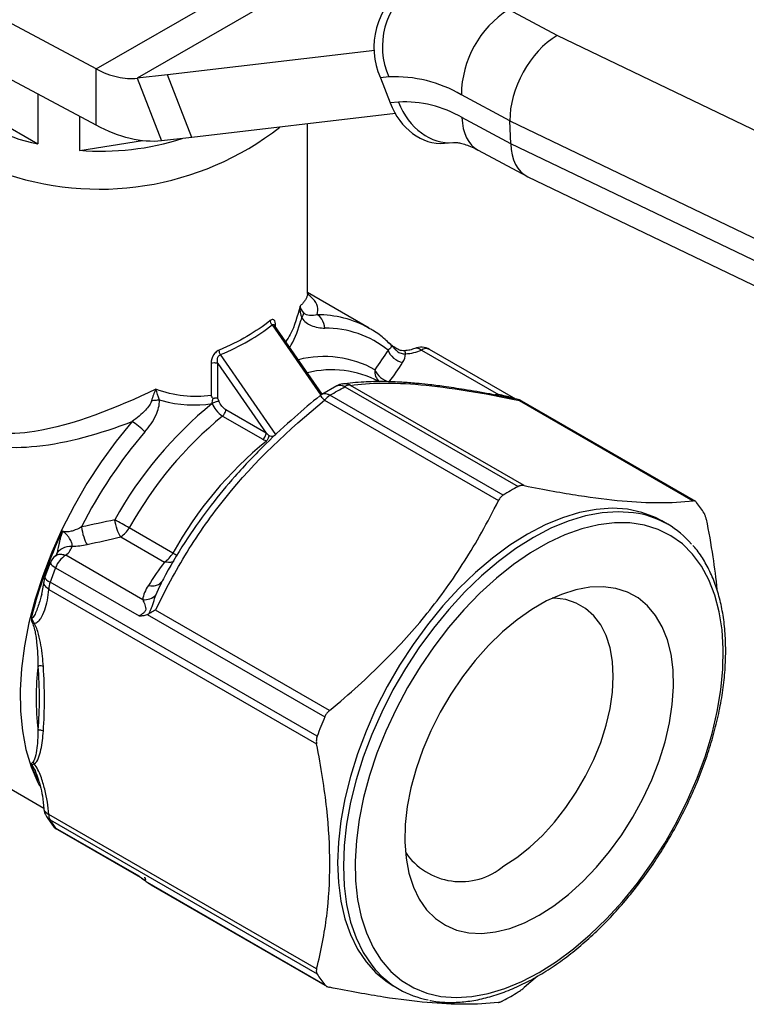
# Model space of a CAD drawing. Header units: inches. Extents: x 0.2 to 10.8, y 0.2 to 8.2.
# Tile 11 of 13: x 8.1 to 9.2, y 6.1 to 7.5. Entities that reach past the tile are written whole.
import ezdxf

# ---------------------------------------------------------------- set-up
doc = ezdxf.new("R2010")
doc.units = ezdxf.units.IN
doc.header["$MEASUREMENT"] = 0

msp = doc.modelspace()

# ---------------------------------------------------------------- linework, layer by layer
for p, q in [((8.2338, 7.4688), (8.6979, 7.7367)), ((8.2338, 7.4688), (7.7582, 7.7225)), ((8.7272, 7.7066), (8.2924, 7.4556)), ((8.2338, 7.3884), (7.7582, 7.6421)), ((8.8923, 7.5165), (8.8227, 7.5538)), ((9.6936, 7.1313), (8.8923, 7.5165)), ((8.6318, 7.4952), (8.3355, 7.4603)), ((8.2338, 7.3884), (8.2338, 7.4688)), ((8.3355, 7.4603), (8.2924, 7.4556)), ((8.2924, 7.4556), (8.3272, 7.3659)), ((8.3702, 7.3706), (8.3355, 7.4603)), ((8.6519, 7.4574), (8.6398, 7.4563)), ((8.6398, 7.4563), (8.6537, 7.4204)), ((8.0241, 7.4346), (8.1505, 7.3617)), ((8.1505, 7.4328), (8.1505, 7.3617)), ((8.6658, 7.4215), (8.6537, 7.4204)), ((8.825, 7.3945), (8.7555, 7.4319)), ((8.2101, 7.3524), (8.2101, 7.401)), ((8.6612, 7.4049), (8.3702, 7.3706)), ((8.826, 7.3618), (8.7564, 7.3992)), ((8.825, 7.3945), (9.6302, 7.0075)), ((8.826, 7.3618), (8.825, 7.3945)), ((8.5357, 7.1477), (8.5357, 7.3901)), ((8.2101, 7.3524), (8.2999, 7.3663)), ((8.3702, 7.3706), (8.3272, 7.3659)), ((8.7315, 7.3626), (8.7435, 7.3636)), ((8.7795, 7.3527), (8.849, 7.3153)), ((9.6312, 6.9748), (8.826, 7.3618)), ((8.8504, 7.3146), (9.6544, 6.9282)), ((8.6239, 7.0979), (8.5357, 7.1489)), ((8.485, 7.1028), (8.5546, 7.0023)), ((8.5568, 7.0037), (8.4887, 7.1018)), ((8.4901, 7.0998), (8.4901, 7.1013)), ((8.4904, 6.946), (8.4113, 7.0602)), ((8.6984, 7.0666), (8.8085, 7.003)), ((8.8334, 6.9967), (8.7102, 7.0678)), ((8.3979, 7.0481), (8.3979, 7.0017)), ((8.4077, 7.0475), (8.4766, 6.9481)), ((8.4077, 6.9976), (8.4077, 7.0475)), ((8.5774, 7.0156), (8.556, 7.0032)), ((8.5892, 7.0144), (8.8367, 6.8716)), ((8.8455, 6.8729), (8.597, 7.0163)), ((8.8152, 6.8592), (8.5678, 7.0021)), ((8.8085, 7.003), (8.8032, 7.0025)), ((8.3994, 6.9902), (8.3994, 6.9902)), ((8.56, 6.995), (8.8085, 6.8515)), ((8.8325, 6.9971), (8.8325, 6.9972)), ((8.8384, 6.9948), (9.0869, 6.8513)), ((9.0905, 6.8502), (8.8386, 6.9956)), ((8.4144, 6.9724), (8.472, 6.9392)), ((8.4766, 6.9481), (8.4189, 6.9814)), ((9.0503, 6.8177), (9.042, 6.8225)), ((8.3432, 6.7764), (8.2808, 6.8124)), ((8.2688, 6.7996), (8.3312, 6.7636)), ((8.1773, 6.7755), (8.175, 6.771)), ((8.1681, 6.7626), (8.1603, 6.7423)), ((8.3002, 6.7096), (8.1901, 6.7732)), ((8.1757, 6.7555), (8.2951, 6.6866)), ((8.159, 6.7358), (8.1552, 6.7146)), ((8.5495, 6.5144), (8.1678, 6.7347)), ((8.3247, 6.729), (8.3268, 6.7334)), ((8.156, 6.7176), (8.1552, 6.715)), ((8.1658, 6.7245), (8.5486, 6.5036)), ((8.3188, 6.7163), (8.3247, 6.729)), ((8.5671, 6.5512), (8.3186, 6.6947)), ((8.3065, 6.6885), (8.5602, 6.542)), ((7.9502, 6.5322), (8.1589, 6.4117)), ((8.1625, 6.3997), (8.1711, 6.3872)), ((8.5486, 6.1817), (8.1658, 6.4027)), ((8.1678, 6.3947), (8.5495, 6.1744)), ((8.2951, 6.3142), (8.1757, 6.3831)), ((8.1782, 6.3809), (8.2997, 6.3108)), ((8.3065, 6.3056), (8.5602, 6.1591)), ((8.3119, 6.3018), (8.5638, 6.1564)), ((8.8641, 6.1713), (8.8455, 6.1551)), ((8.6581, 6.1576), (8.6665, 6.1528))]:
    msp.add_line(p, q)
at = {"flags": 128}
for points in [[(8.4093, 6.9935), (8.4084, 6.9958), (8.4077, 6.9976)], [(8.285, 6.9645), (8.2622, 6.9365), (8.2407, 6.9069), (8.2205, 6.876), (8.202, 6.844), (8.1852, 6.8111), (8.1702, 6.7777), (8.1573, 6.744), (8.1464, 6.7103), (8.1376, 6.6768), (8.1311, 6.6438), (8.1269, 6.6115), (8.1251, 6.5803), (8.1255, 6.5504), (8.1283, 6.522), (8.1334, 6.4953), (8.1408, 6.4706), (8.1504, 6.4481), (8.1527, 6.4437)], [(9.042, 6.8225), (9.0329, 6.8272), (9.0136, 6.8346), (8.9929, 6.839), (8.971, 6.8405), (8.9481, 6.8389), (8.9243, 6.8344), (8.8999, 6.8269), (8.8751, 6.8166), (8.8501, 6.8035), (8.825, 6.7877), (8.8002, 6.7693), (8.7758, 6.7486), (8.752, 6.7257), (8.7291, 6.7008), (8.7072, 6.674), (8.6865, 6.6457), (8.6672, 6.6161), (8.6495, 6.5854), (8.6335, 6.5539), (8.6193, 6.5218), (8.6071, 6.4895), (8.597, 6.4571), (8.589, 6.4251), (8.5832, 6.3936), (8.5798, 6.3629), (8.5786, 6.3333), (8.5798, 6.3051), (8.5832, 6.2784), (8.589, 6.2535), (8.597, 6.2307), (8.6071, 6.2101), (8.6193, 6.1918), (8.6335, 6.1761), (8.6495, 6.1631), (8.6581, 6.1576)], [(9.0086, 6.833), (9.0013, 6.8342), (8.9794, 6.8356), (8.9565, 6.8341), (8.9327, 6.8296), (8.9083, 6.8221), (8.8835, 6.8118), (8.8584, 6.7986), (8.8334, 6.7829), (8.8085, 6.7645), (8.7841, 6.7438), (8.7604, 6.7209), (8.7374, 6.6959), (8.7155, 6.6692), (8.6948, 6.6409), (8.6755, 6.6113), (8.6578, 6.5806), (8.6418, 6.5491), (8.6276, 6.517), (8.6154, 6.4847), (8.6053, 6.4523), (8.5973, 6.4203), (8.5916, 6.3888), (8.5881, 6.3581), (8.587, 6.3285), (8.5881, 6.3003), (8.5916, 6.2736), (8.5973, 6.2487), (8.6053, 6.2259), (8.6154, 6.2052), (8.6276, 6.187), (8.6325, 6.181)], [(8.8668, 6.1766), (8.8914, 6.1922), (8.9158, 6.2102), (8.9398, 6.2307), (8.9631, 6.2534), (8.9856, 6.278), (9.0071, 6.3044), (9.0273, 6.3324), (9.0461, 6.3617), (9.0634, 6.392), (9.0789, 6.4231), (9.0925, 6.4547), (9.1042, 6.4865), (9.1137, 6.5183), (9.1211, 6.5498), (9.1263, 6.5806), (9.1292, 6.6105), (9.1298, 6.6393), (9.128, 6.6667), (9.124, 6.6925), (9.1177, 6.7164), (9.1092, 6.7383), (9.0986, 6.7578), (9.0859, 6.775), (9.0713, 6.7895), (9.055, 6.8013), (9.0369, 6.8103), (9.0174, 6.8164), (8.9965, 6.8196), (8.9745, 6.8197), (8.9516, 6.8169), (8.9279, 6.8112), (8.9036, 6.8025), (8.8791, 6.791), (8.8544, 6.7767), (8.8299, 6.7599), (8.8056, 6.7406), (8.782, 6.719), (8.759, 6.6953), (8.737, 6.6698), (8.7161, 6.6425), (8.6966, 6.6139), (8.6786, 6.584), (8.6622, 6.5533), (8.6476, 6.5219), (8.6349, 6.4902), (8.6243, 6.4583), (8.6158, 6.4267), (8.6095, 6.3955), (8.6055, 6.3651), (8.6038, 6.3357), (8.6043, 6.3075), (8.6072, 6.2809), (8.6124, 6.2561), (8.6198, 6.2332), (8.6294, 6.2124), (8.641, 6.1941), (8.6547, 6.1782), (8.6702, 6.165), (8.6874, 6.1546), (8.7062, 6.147), (8.7264, 6.1424), (8.7479, 6.1408), (8.7704, 6.1421), (8.7937, 6.1464), (8.8177, 6.1536), (8.8421, 6.1637), (8.8668, 6.1766)], [(8.1681, 6.7626), (8.1681, 6.7624), (8.1683, 6.7614), (8.1693, 6.7602), (8.1709, 6.7587), (8.173, 6.7572), (8.1757, 6.7555)], [(8.1603, 6.7423), (8.1603, 6.742), (8.1605, 6.7408), (8.1614, 6.7395), (8.1629, 6.738), (8.1651, 6.7364), (8.1678, 6.7347)], [(8.8668, 6.2586), (8.8879, 6.2721), (8.9088, 6.2882), (8.9291, 6.3066), (8.9487, 6.3271), (8.9674, 6.3495), (8.9847, 6.3735), (9.0007, 6.3987), (9.015, 6.425), (9.0276, 6.4519), (9.0382, 6.4792), (9.0467, 6.5065), (9.053, 6.5334), (9.057, 6.5598), (9.0588, 6.5851), (9.0582, 6.6092), (9.0553, 6.6317), (9.0501, 6.6524), (9.0427, 6.671), (9.0331, 6.6873), (9.0215, 6.7011), (9.0081, 6.7122), (8.9929, 6.7205), (8.9762, 6.7259), (8.9582, 6.7283), (8.939, 6.7276), (8.919, 6.724), (8.8984, 6.7174), (8.8773, 6.708), (8.8562, 6.6958), (8.8351, 6.6809), (8.8145, 6.6637), (8.7945, 6.6442), (8.7753, 6.6227), (8.7573, 6.5995), (8.7406, 6.5748), (8.7254, 6.549), (8.712, 6.5224), (8.7004, 6.4953), (8.6908, 6.4679), (8.6834, 6.4408), (8.6782, 6.4141), (8.6753, 6.3882), (8.6747, 6.3634), (8.6765, 6.3401), (8.6805, 6.3184), (8.6869, 6.2988), (8.6954, 6.2813), (8.7059, 6.2662), (8.7185, 6.2538), (8.7328, 6.2441), (8.7488, 6.2372), (8.7662, 6.2334), (8.7848, 6.2325), (8.8044, 6.2346), (8.8248, 6.2397), (8.8456, 6.2477), (8.8668, 6.2586)], [(8.816, 6.3289), (8.8348, 6.3412), (8.8534, 6.3558), (8.8715, 6.3727), (8.8887, 6.3916), (8.9049, 6.4123), (8.9198, 6.4343), (8.9331, 6.4575), (8.9448, 6.4814), (8.9546, 6.5057), (8.9623, 6.5301), (8.968, 6.5542), (8.9714, 6.5776), (8.9725, 6.6001), (8.9714, 6.6212), (8.968, 6.6407), (8.9623, 6.6583), (8.9546, 6.6737), (8.9448, 6.6868), (8.9331, 6.6972), (8.9198, 6.7049), (8.9049, 6.7098), (8.8887, 6.7118), (8.8851, 6.7118)], [(8.1711, 6.3872), (8.173, 6.3851), (8.1757, 6.3831)], [(8.1782, 6.3809), (8.177, 6.3818), (8.1757, 6.3831)]]:
    msp.add_lwpolyline(points, dxfattribs=at)
for centre, radius, start, end in [((8.7376, 7.4997), 0.107, 126.0178, 203.9131), ((8.7497, 7.5008), 0.107, 126.0178, 203.9131), ((8.9026, 7.4303), 0.1471, 122.8651, 179.3756), ((8.6607, 7.27), 0.1876, 59.655, 92.6864), ((8.1893, 7.575), 0.2168, 220.3358, 259.6695), ((8.6735, 7.2575), 0.1642, 59.655, 92.6864), ((8.2383, 7.7167), 0.4198, 249.9288, 307.9153), ((8.2407, 7.735), 0.3838, 265.4224, 287.5683), ((8.5504, 6.968), 0.1492, 60.8136, 90.3359), ((8.5617, 6.9563), 0.1418, 51.1008, 90.5716), ((8.6984, 7.0473), 0.0236, 60.0027, 113.4611), ((8.5593, 6.908), 0.1495, 60.8749, 104.1971), ((8.7052, 7.0576), 0.0113, 64.0479, 127.2625), ((8.5708, 6.8978), 0.1408, 61.5973, 104.477), ((8.651, 7.036), 0.0192, 172.1067, 229.7552), ((8.5886, 6.9948), 0.0236, 96.889, 118.2799), ((8.5963, 7.0023), 0.0141, 87.3198, 120.3844), ((8.5684, 6.9831), 0.0236, 121.6918, 128.9439), ((8.5847, 6.9757), 0.0313, 122.586, 141.8921), ((8.7599, 6.5473), 0.5711, 129.1453, 151.0151), ((8.7649, 6.5441), 0.5534, 129.2956, 151.0048), ((8.8212, 6.5068), 0.6815, 139.4669, 153.227), ((8.827, 6.5083), 0.5531, 129.2382, 151.0087), ((9.0346, 6.504), 0.4175, 118.2986, 121.6961), ((8.9513, 6.7387), 0.1784, 32.1059, 38.0954), ((8.9846, 6.7039), 0.1313, 40.4256, 79.4701), ((7.4197, 5.3178), 1.7249, 60.0509, 60.8323), ((8.7718, 6.5273), 0.6499, 154.4499, 165.9844), ((8.2507, 6.8287), 0.0342, 302.0015, 331.6588), ((8.3131, 6.7927), 0.0342, 302.0015, 331.6588), ((8.0981, 6.35), 0.4918, 59.2295, 60.1108), ((8.1901, 6.7539), 0.0236, 127.5055, 158.1987), ((8.2095, 6.7427), 0.0362, 122.6025, 159.2101), ((8.8377, 6.4907), 0.713, 158.1947, 159.9827), ((8.1825, 6.7342), 0.0236, 159.987, 175.9706), ((8.1961, 6.724), 0.0303, 159.2351, 179.0025), ((8.5255, 6.5692), 0.3777, 173.0692, 186.9308), ((9.2224, 6.2692), 0.7162, 157.609, 159.9797), ((8.3408, 6.5409), 0.2107, 198.8112, 205.4176), ((8.1825, 6.4123), 0.0236, 183.6376, 212.1515), ((8.1751, 6.4077), 0.0149, 212.3116, 240.4746), ((8.1807, 6.4021), 0.0149, 177.9763, 209.7793), ((8.3206, 6.4907), 0.1804, 212.1254, 216.5959), ((8.1901, 6.4013), 0.0236, 216.6216, 240.0027), ((8.7547, 6.4018), 0.0953, 213.8512, 310.0714), ((8.7006, 6.2692), 0.1784, 212.1059, 218.0954), ((8.7322, 6.2665), 0.1313, 220.6382, 259.4931), ((8.6173, 6.5039), 0.4175, 298.2986, 301.6961)]:
    msp.add_arc(centre, radius, start, end)
for centre, major_axis, ratio, start_param, end_param in [((8.8947, 7.4348), (0.0467, 0.0867), 0.597207, 0.768729, 2.339525), ((8.7355, 7.4617), (-0.0086, 0.0981), 0.789521, 1.923515, 3.145497), ((8.7234, 7.4607), (-0.0086, 0.0981), 0.789521, 1.923515, 3.134475), ((8.8261, 7.4394), (0.0467, 0.0867), 0.597207, 2.339525, 3.142351), ((8.8957, 7.4021), (0.0467, 0.0867), 0.597207, 2.339525, 3.169088)]:
    msp.add_ellipse(centre, major_axis=major_axis, ratio=ratio, start_param=start_param, end_param=end_param)
for points, knots in [([(8.2338, 7.4688), (8.244, 7.4634), (8.2542, 7.4596), (8.2739, 7.4551), (8.2835, 7.4545), (8.2924, 7.4556)], [0, 0, 0, 0, 0.1050019, 0.1050019, 0.2100038, 0.2100038, 0.2100038, 0.2100038]), ([(8.3272, 7.3659), (8.313, 7.3644), (8.2978, 7.3655), (8.2663, 7.3731), (8.2501, 7.3796), (8.2338, 7.3884)], [0, 0, 0, 0, 0.170494, 0.170494, 0.340988, 0.340988, 0.340988, 0.340988]), ([(8.7444, 7.3637), (8.7446, 7.3637), (8.7452, 7.3638), (8.7484, 7.3637), (8.754, 7.3628), (8.7617, 7.3607), (8.7702, 7.3575), (8.7767, 7.3541), (8.7796, 7.3526)], [0, 0, 0, 0, 0.082361, 0.280398, 0.471331, 0.659504, 0.847256, 1, 1, 1, 1]), ([(8.5356, 7.1477), (8.5355, 7.1466), (8.5354, 7.1442), (8.5339, 7.1405), (8.5315, 7.1367), (8.5286, 7.1331), (8.5261, 7.1307), (8.525, 7.1295)], [0, 0, 0, 0, 0.21004, 0.436102, 0.643081, 0.831025, 1, 1, 1, 1]), ([(8.5495, 7.1173), (8.5502, 7.1213), (8.5515, 7.1293), (8.5454, 7.1388), (8.5379, 7.145), (8.535, 7.1474)], [0, 0, 0, 0, 0.375611, 0.755066, 1, 1, 1, 1]), ([(8.525, 7.1295), (8.5212, 7.1153), (8.5164, 7.0968), (8.5069, 7.0822), (8.5047, 7.0788)], [0, 0, 0, 0, 0.7681577, 1, 1, 1, 1]), ([(8.525, 7.1295), (8.525, 7.1295), (8.525, 7.1294), (8.5246, 7.1237), (8.5254, 7.1178), (8.5274, 7.1127)], [-0.07472816, -0.07472816, -0.07472816, -0.07472816, -0.07436772, -0.07436772, 0, 0, 0, 0]), ([(8.5304, 7.1198), (8.5276, 7.123), (8.5257, 7.1264), (8.525, 7.1295), (8.525, 7.1295), (8.525, 7.1295)], [-0.07472816, -0.07472816, -0.07472816, -0.07472816, -0.00036044, -0.00036044, 0, 0, 0, 0]), ([(8.5274, 7.1127), (8.5311, 7.1074), (8.5426, 7.0999), (8.554, 7.0982), (8.5603, 7.0981)], [0, 0, 0, 0, 0.0551409, 0.1286622, 0.1286622, 0.1286622, 0.1286622]), ([(8.5496, 7.1172), (8.5461, 7.1163), (8.5394, 7.1154), (8.5325, 7.1175), (8.5304, 7.1198)], [0, 0, 0, 0, 0.0735194, 0.1286603, 0.1286603, 0.1286603, 0.1286603]), ([(8.5603, 7.0981), (8.5599, 7.1028), (8.5573, 7.1107), (8.5521, 7.1158), (8.5496, 7.1172), (8.5496, 7.1172), (8.5496, 7.1172), (8.5496, 7.1172)], [0, 0, 0, 0, 0.571429, 1, 1, 1, 1.00006, 1.00006, 1.00006, 1.00006]), ([(8.4901, 7.1013), (8.4901, 7.1052), (8.4892, 7.1093), (8.4857, 7.1108), (8.4838, 7.11), (8.4825, 7.1089)], [0, 0, 0, 0, 0.03610255, 0.04512819, 0.06317947, 0.06317947, 0.06317947, 0.06317947]), ([(8.485, 7.1028), (8.4852, 7.103), (8.4858, 7.1035), (8.4867, 7.1036), (8.4876, 7.1032), (8.4883, 7.1026), (8.4886, 7.102), (8.4887, 7.1018)], [0, 0, 0, 0, 0.211467, 0.425054, 0.656323, 0.912208, 1, 1, 1, 1]), ([(8.5101, 7.0709), (8.5109, 7.072), (8.5182, 7.0831), (8.5224, 7.0968), (8.5263, 7.1091)], [0, 0, 0, 0, 0.099152, 1, 1, 1, 1]), ([(8.6531, 7.0757), (8.6509, 7.0778), (8.6436, 7.0851), (8.6335, 7.0926), (8.6251, 7.097), (8.623, 7.0981)], [0, 0, 0, 0, 0.243332, 0.809879, 1, 1, 1, 1]), ([(8.6743, 7.0656), (8.6729, 7.0657), (8.6695, 7.0658), (8.6642, 7.068), (8.6595, 7.0709), (8.6562, 7.0735), (8.6543, 7.075), (8.6533, 7.0759), (8.6528, 7.0763), (8.6525, 7.0766), (8.6522, 7.0768), (8.6521, 7.0769), (8.652, 7.077)], [0, 0, 0, 0, 0.166116, 0.377605, 0.646139, 0.805704, 0.894151, 0.94196, 0.967473, 0.981469, 0.989666, 1, 1, 1, 1]), ([(8.652, 7.077), (8.6545, 7.0752), (8.6557, 7.0729), (8.655, 7.0708), (8.6549, 7.0705)], [0.07478361, 0.07478361, 0.07478361, 0.07478361, 0.13725588, 0.14936084, 0.14936084, 0.14936084, 0.14936084]), ([(8.652, 7.077), (8.6522, 7.0769), (8.6523, 7.0768), (8.6532, 7.0761), (8.6538, 7.0755), (8.6549, 7.0744), (8.6562, 7.073), (8.6583, 7.0706), (8.6606, 7.068), (8.6635, 7.0654), (8.6663, 7.0634), (8.6703, 7.0616), (8.6735, 7.0612), (8.6756, 7.0614)], [-0.1124553, -0.1124553, -0.1124553, -0.1124553, -0.1122451, -0.1122451, -0.1102408, -0.1082364, -0.1042276, -0.0962101, -0.0801751, -0.0641401, -0.0481051, -0.03207, 0, 0, 0, 0]), ([(8.6984, 7.0666), (8.6973, 7.0673), (8.6953, 7.0687), (8.692, 7.0697), (8.6901, 7.0692), (8.689, 7.0689)], [0, 0, 0, 0, 0.319509, 0.59772, 1, 1, 1, 1]), ([(8.4094, 7.0668), (8.4075, 7.066), (8.4047, 7.064), (8.3994, 7.0575), (8.3979, 7.052), (8.3979, 7.0481)], [0, 0, 0, 0, 0.01805126, 0.02707689, 0.0631794, 0.0631794, 0.0631794, 0.0631794]), ([(8.4077, 7.0475), (8.4069, 7.0506), (8.4067, 7.0547), (8.4088, 7.0589), (8.4102, 7.0599), (8.4113, 7.0602)], [0, 0, 0, 0, 0.03610251, 0.04512814, 0.0631794, 0.0631794, 0.0631794, 0.0631794]), ([(8.4113, 7.0602), (8.4106, 7.0614), (8.4097, 7.0637), (8.4094, 7.0659), (8.4094, 7.0668)], [0, 0, 0, 0, 0.571429, 1, 1, 1, 1]), ([(8.689, 7.069), (8.6868, 7.0682), (8.6824, 7.0665), (8.677, 7.066), (8.6743, 7.0657)], [0, 0, 0, 0, 0.504032, 1, 1, 1, 1]), ([(8.6743, 7.0656), (8.6744, 7.0656), (8.6745, 7.066), (8.675, 7.0648), (8.6754, 7.0625), (8.6756, 7.0614)], [0, 0, 0, 0, 0.043706, 0.5217381, 1, 1, 1, 1]), ([(8.3979, 7.0481), (8.3992, 7.0486), (8.4028, 7.0492), (8.4063, 7.0483), (8.4077, 7.0475)], [0, 0, 0, 0, 0.428571, 1, 1, 1, 1]), ([(8.319, 7.0106), (8.2613, 6.9837), (8.1623, 6.9428), (8.0672, 6.9459), (8.0215, 6.9708), (7.9943, 6.9934), (7.977, 7.0204), (7.9691, 7.0371)], [4.659336, 4.659336, 4.659336, 4.659336, 5.178575, 5.524735, 5.568005, 5.697814, 5.870894, 5.870894, 5.870894, 5.870894]), ([(7.9588, 7.0241), (7.9676, 7.0071), (7.9867, 6.9794), (8.0162, 6.9555), (8.0655, 6.9285), (8.1523, 6.9219), (8.2395, 6.9473), (8.285, 6.9645)], [4.791493, 4.791493, 4.791493, 4.791493, 4.964573, 5.094383, 5.137653, 5.483813, 5.870894, 5.870894, 5.870894, 5.870894]), ([(8.5774, 7.0156), (8.5774, 7.0156), (8.5784, 7.0165), (8.5811, 7.0168), (8.5851, 7.0165), (8.5879, 7.0151), (8.5892, 7.0144)], [0, 0, 0, 0, 0.010742, 0.357775, 0.687519, 1, 1, 1, 1]), ([(8.8402, 6.9952), (8.8254, 6.9982), (8.7976, 7.0039), (8.7612, 7.0101), (8.7319, 7.0145), (8.7092, 7.0174), (8.6893, 7.0194), (8.668, 7.021), (8.6427, 7.0219), (8.6137, 7.0214), (8.5955, 7.0193), (8.5855, 7.0182)], [0, 0, 0, 0, 0.1401884, 0.2613851, 0.3633444, 0.4460319, 0.5094733, 0.5909031, 0.6997616, 0.8362164, 1, 1, 1, 1]), ([(8.597, 7.0163), (8.5952, 7.0171), (8.5916, 7.0185), (8.5877, 7.0183), (8.5858, 7.0182)], [0, 0, 0, 0, 0.4994018, 1, 1, 1, 1]), ([(8.597, 7.0163), (8.6105, 7.0182), (8.6254, 7.0193), (8.6588, 7.0197), (8.6772, 7.019), (8.7385, 7.0134), (8.7867, 7.0054), (8.8384, 6.9948)], [0, 0, 0, 0, 0.25, 0.25, 0.5, 0.5, 1, 1, 1, 1]), ([(8.319, 7.0106), (8.319, 7.0106), (8.319, 7.0106), (8.3164, 7.0056), (8.3142, 6.9999), (8.3129, 6.9943)], [-0.00036044, -0.00036044, -0.00036044, -0.00036044, 0, 0, 0.07436772, 0.07436772, 0.07436772, 0.07436772]), ([(8.324, 6.9953), (8.3223, 7.0006), (8.3205, 7.0059), (8.3191, 7.0106), (8.3191, 7.0106), (8.319, 7.0106)], [-0.00036044, -0.00036044, -0.00036044, -0.00036044, 0.07400727, 0.07400727, 0.07436772, 0.07436772, 0.07436772, 0.07436772]), ([(8.5535, 7.0015), (8.5414, 6.9914), (8.5148, 6.9693), (8.4738, 6.9311), (8.4337, 6.8891), (8.3964, 6.8441), (8.3633, 6.797), (8.3391, 6.7581), (8.3272, 6.7346), (8.3245, 6.7291)], [0, 0, 0, 0, 0.129606, 0.283309, 0.460838, 0.609472, 0.77141, 0.946699, 1, 1, 1, 1]), ([(8.4008, 6.9974), (8.4003, 6.9981), (8.3993, 6.9996), (8.3984, 7.001), (8.3979, 7.0017)], [0, 0, 0, 0, 0.449925, 1, 1, 1, 1]), ([(8.5537, 7.0013), (8.5537, 7.0014), (8.5537, 7.0016), (8.5548, 7.0006), (8.5568, 6.9986), (8.559, 6.9962), (8.56, 6.995)], [0, 0, 0, 0, 0.098002, 0.366515, 0.699645, 1, 1, 1, 1]), ([(8.5678, 7.0021), (8.5664, 7.0027), (8.5637, 7.0041), (8.5598, 7.0045), (8.5571, 7.0042), (8.5561, 7.0032), (8.556, 7.0031)], [0, 0, 0, 0, 0.300945, 0.618516, 0.952737, 1, 1, 1, 1]), ([(8.8324, 6.9972), (8.8324, 6.9972), (8.8325, 6.9972), (8.8319, 6.9973), (8.831, 6.9976), (8.8296, 6.998), (8.8255, 6.9991), (8.8183, 7.0012), (8.8119, 7.0024), (8.8085, 7.003)], [0, 0, 0, 0, 0.0055926, 0.0733896, 0.1343435, 0.1984826, 0.2702362, 0.6175262, 1, 1, 1, 1]), ([(8.3129, 6.9943), (8.3119, 6.9901), (8.3037, 6.9792), (8.2919, 6.9696), (8.285, 6.9645)], [0, 0, 0, 0, 0.0551291, 0.1286346, 0.1286346, 0.1286346, 0.1286346]), ([(8.3032, 6.9497), (8.3095, 6.957), (8.3194, 6.971), (8.3245, 6.9881), (8.324, 6.9953)], [0, 0, 0, 0, 0.0735055, 0.1286346, 0.1286346, 0.1286346, 0.1286346]), ([(8.324, 6.9953), (8.3221, 6.9951), (8.3184, 6.9947), (8.3146, 6.9944), (8.3129, 6.9943)], [0, 0, 0, 0, 0.571429, 1, 1, 1, 1]), ([(8.3186, 6.6947), (8.3321, 6.7227), (8.347, 6.7506), (8.3803, 6.8048), (8.3988, 6.8312), (8.4601, 6.9069), (8.5083, 6.9532), (8.56, 6.995)], [0, 0, 0, 0, 0.25, 0.25, 0.5, 0.5, 1, 1, 1, 1]), ([(8.3994, 6.9902), (8.3995, 6.9913), (8.3998, 6.9932), (8.4003, 6.9956), (8.4006, 6.9969), (8.4008, 6.9974)], [0, 0, 0, 0, 0.4364567, 0.7696924, 1, 1, 1, 1]), ([(8.4093, 6.9935), (8.4079, 6.9934), (8.4043, 6.9925), (8.4006, 6.9909), (8.3994, 6.9902)], [0, 0, 0, 0, 0.571429, 1, 1, 1, 1]), ([(8.3994, 6.9902), (8.4007, 6.9871), (8.405, 6.9798), (8.411, 6.9744), (8.4144, 6.9724)], [0.21000284, 0.21000284, 0.21000284, 0.21000284, 0.22792863, 0.25182967, 0.25182967, 0.25182967, 0.25182967]), ([(8.4077, 6.9976), (8.4073, 6.9976), (8.4065, 6.9978), (8.4052, 6.9979), (8.404, 6.9979), (8.4028, 6.9978), (8.4017, 6.9976), (8.4011, 6.9975), (8.4008, 6.9974)], [0, 0, 0, 0, 0.211776, 0.405658, 0.581273, 0.738645, 0.878166, 1, 1, 1, 1]), ([(8.4189, 6.9814), (8.417, 6.9825), (8.415, 6.9843), (8.4116, 6.9885), (8.4102, 6.991), (8.4093, 6.9935)], [0, 0, 0, 0, 0.5, 0.5, 1, 1, 1, 1]), ([(8.4144, 6.9724), (8.4154, 6.9733), (8.4178, 6.9761), (8.4189, 6.9797), (8.4189, 6.9814)], [0, 0, 0, 0, 0.428571, 1, 1, 1, 1]), ([(8.3032, 6.9497), (8.3006, 6.9525), (8.2975, 6.9554), (8.2911, 6.9605), (8.2879, 6.9628), (8.285, 6.9645)], [0, 0, 0, 0, 0.5, 0.5, 1, 1, 1, 1]), ([(8.472, 6.9392), (8.4733, 6.9402), (8.4744, 6.9416), (8.4761, 6.9449), (8.4766, 6.9466), (8.4766, 6.9481)], [0, 0, 0, 0, 0.5, 0.5, 1, 1, 1, 1]), ([(8.4806, 6.9447), (8.4804, 6.9431), (8.4795, 6.94), (8.4779, 6.9375), (8.4771, 6.9367)], [0, 0, 0, 0, 0.571429, 1, 1, 1, 1]), ([(8.4904, 6.946), (8.4895, 6.9451), (8.4876, 6.9435), (8.4842, 6.9427), (8.4818, 6.9438), (8.4806, 6.9447)], [0.25882483, 0.25882483, 0.25882483, 0.25882483, 0.28062409, 0.29515692, 0.30968976, 0.30968976, 0.30968976, 0.30968976]), ([(8.8455, 6.8729), (8.8448, 6.873), (8.8435, 6.8732), (8.8415, 6.8731), (8.8396, 6.8728), (8.838, 6.8723), (8.8371, 6.8718), (8.8367, 6.8716)], [0, 0, 0, 0, 0.2254759, 0.4488017, 0.6729199, 0.8378362, 1, 1, 1, 1]), ([(8.8455, 6.8729), (8.8747, 6.867), (8.9, 6.8625), (8.9458, 6.8554), (8.9662, 6.8528), (9.0042, 6.8494), (9.0217, 6.8486), (9.0552, 6.8486), (9.0711, 6.8494), (9.0869, 6.8513)], [0, 0, 0, 0, 0.25, 0.25, 0.5, 0.5, 0.75, 0.75, 1, 1, 1, 1]), ([(8.8152, 6.8592), (8.8146, 6.8588), (8.8132, 6.8578), (8.8114, 6.856), (8.8098, 6.854), (8.809, 6.8523), (8.8085, 6.8515)], [0, 0, 0, 0, 0.249002, 0.49583, 0.744763, 1, 1, 1, 1]), ([(8.5671, 6.5512), (8.5963, 6.5753), (8.6216, 6.5983), (8.6674, 6.644), (8.6879, 6.6668), (8.7258, 6.714), (8.7433, 6.7385), (8.7768, 6.7913), (8.7927, 6.8197), (8.8085, 6.8515)], [0, 0, 0, 0, 0.25, 0.25, 0.5, 0.5, 0.75, 0.75, 1, 1, 1, 1]), ([(9.0917, 6.8488), (9.0913, 6.8492), (9.0905, 6.8501), (9.0894, 6.8509), (9.0881, 6.8513), (9.0873, 6.8513), (9.0869, 6.8513)], [0, 0, 0, 0, 0.249002, 0.49583, 0.744763, 1, 1, 1, 1]), ([(9.1054, 6.825), (9.1052, 6.8257), (9.1049, 6.8273), (9.1043, 6.8294), (9.1036, 6.8311), (9.103, 6.8325), (9.1026, 6.8332), (9.1024, 6.8335)], [0, 0, 0, 0, 0.2254759, 0.4488017, 0.6729199, 0.8378362, 1, 1, 1, 1]), ([(9.1054, 6.825), (9.1088, 6.807), (9.1152, 6.7729), (9.119, 6.7398), (9.1207, 6.7242)], [0, 0, 0, 0, 0.528085, 1, 1, 1, 1]), ([(8.1855, 6.8076), (8.1855, 6.8076), (8.1855, 6.8076), (8.1853, 6.8073), (8.1851, 6.8068), (8.1848, 6.8058), (8.1842, 6.8041), (8.1832, 6.8007), (8.182, 6.7963), (8.1809, 6.7912), (8.1799, 6.7865), (8.1791, 6.7823), (8.1782, 6.7786), (8.1776, 6.7765), (8.1773, 6.7755)], [-0.0002102, -0.0002102, -0.0002102, -0.0002102, 0, 0, 0.0020044, 0.0040088, 0.0080175, 0.016035, 0.03207, 0.0481051, 0.0641401, 0.0801751, 0.0962101, 0.1122451, 0.1122451, 0.1122451, 0.1122451]), ([(8.2009, 6.8084), (8.1999, 6.8081), (8.1942, 6.8064), (8.1888, 6.8064), (8.1855, 6.8076)], [0.94430698, 0.94430698, 0.94430698, 0.94430698, 0.95641194, 1.0188842, 1.0188842, 1.0188842, 1.0188842]), ([(8.1991, 6.7863), (8.1992, 6.7869), (8.1994, 6.7882), (8.199, 6.7906), (8.1982, 6.7931), (8.1967, 6.7959), (8.1947, 6.799), (8.1925, 6.8018), (8.1903, 6.8041), (8.1888, 6.8054), (8.1875, 6.8064), (8.1868, 6.8068), (8.1858, 6.8075), (8.1857, 6.8075), (8.1855, 6.8076)], [-0.0002102, -0.0002102, -0.0002102, -0.0002102, 0.0158248, 0.0318599, 0.0478949, 0.0639299, 0.0799649, 0.0959999, 0.1040174, 0.1080262, 0.1100306, 0.112035, 0.112035, 0.1122451, 0.1122451, 0.1122451, 0.1122451]), ([(8.1759, 6.7723), (8.1763, 6.7728), (8.1779, 6.7744), (8.1815, 6.7749), (8.1859, 6.7747), (8.1886, 6.7737), (8.1901, 6.7732)], [0, 0, 0, 0, 0.142418, 0.501824, 0.733722, 1, 1, 1, 1]), ([(9.1333, 6.6371), (9.1332, 6.6419), (9.1331, 6.6559), (9.1312, 6.6781), (9.1269, 6.7031), (9.1205, 6.7264), (9.1121, 6.748), (9.1016, 6.7673), (9.093, 6.7804), (9.0873, 6.7863), (9.0865, 6.7872)], [0, 0, 0, 0, 0.078839, 0.228405, 0.378043, 0.527555, 0.676742, 0.825348, 0.973105, 1, 1, 1, 1]), ([(8.3444, 6.7646), (8.3442, 6.7644), (8.3426, 6.7634), (8.3381, 6.7627), (8.3337, 6.7633), (8.3312, 6.7636)], [0, 0, 0, 0, 0.0745483, 0.4612138, 1, 1, 1, 1]), ([(8.1658, 6.7245), (8.1641, 6.726), (8.1606, 6.7288), (8.1586, 6.733), (8.1592, 6.7353), (8.1593, 6.7358)], [0, 0, 0, 0, 0.430816, 0.861632, 1, 1, 1, 1]), ([(8.3083, 6.7302), (8.3106, 6.7299), (8.3153, 6.7292), (8.3214, 6.7308), (8.3256, 6.7332), (8.327, 6.7354), (8.3273, 6.7359)], [0, 0, 0, 0, 0.297226, 0.594286, 0.891351, 1, 1, 1, 1]), ([(8.145, 6.6762), (8.1471, 6.6762), (8.1489, 6.6772), (8.152, 6.6797), (8.1533, 6.6813), (8.1568, 6.6866), (8.1586, 6.6907), (8.1633, 6.7039), (8.1651, 6.7139), (8.1658, 6.7245)], [0, 0, 0, 0, 0.125, 0.125, 0.25, 0.25, 0.5, 0.5, 1, 1, 1, 1]), ([(8.1552, 6.715), (8.1545, 6.7125), (8.152, 6.704), (8.1484, 6.6939), (8.145, 6.686), (8.1431, 6.684), (8.1426, 6.6838), (8.1421, 6.6838), (8.1418, 6.684), (8.1415, 6.6843), (8.1414, 6.6846), (8.1413, 6.6847)], [0, 0, 0, 0, 0.206743, 0.69461, 0.905289, 0.935038, 0.957132, 0.966143, 0.975303, 0.986934, 1, 1, 1, 1]), ([(8.3002, 6.7096), (8.3013, 6.7073), (8.303, 6.7036), (8.3045, 6.6984), (8.3045, 6.6943), (8.3022, 6.6911), (8.2987, 6.6887), (8.2963, 6.6873), (8.2951, 6.6866)], [-0.0287663, -0.0287663, -0.0287663, -0.0287663, 0.0113542, 0.0314144, 0.0514746, 0.0715348, 0.091595, 0.1116552, 0.1116552, 0.1116552, 0.1116552]), ([(8.3087, 6.6896), (8.3094, 6.6908), (8.3113, 6.6942), (8.3136, 6.6999), (8.3162, 6.7078), (8.3178, 6.7131), (8.3188, 6.7163)], [0.02030078, 0.02030078, 0.02030078, 0.02030078, 0.03141437, 0.05147459, 0.07153481, 0.11165525, 0.11165525, 0.11165525, 0.11165525]), ([(8.1413, 6.6847), (8.1413, 6.6847), (8.1413, 6.6847), (8.1408, 6.6812), (8.1417, 6.6779), (8.143, 6.6751)], [-0.02794877, -0.02794877, -0.02794877, -0.02794877, -0.02768405, -0.02768405, 0, 0, 0, 0]), ([(8.145, 6.6762), (8.1434, 6.6786), (8.1424, 6.6809), (8.1413, 6.6846), (8.1413, 6.6847), (8.1413, 6.6847)], [-0.02794877, -0.02794877, -0.02794877, -0.02794877, -0.00026473, -0.00026473, 0, 0, 0, 0]), ([(8.145, 6.6762), (8.1447, 6.6761), (8.1441, 6.6757), (8.1433, 6.6753), (8.143, 6.6751)], [0, 0, 0, 0, 0.571429, 1, 1, 1, 1]), ([(8.143, 6.6751), (8.1453, 6.6698), (8.1472, 6.6608), (8.1498, 6.6405), (8.1503, 6.626), (8.1505, 6.6148)], [0, 0, 0, 0, 0.0510557, 0.0765836, 0.1786951, 0.1786951, 0.1786951, 0.1786951]), ([(8.1582, 6.6141), (8.1575, 6.624), (8.1566, 6.6342), (8.1539, 6.6498), (8.1528, 6.655), (8.1499, 6.6657), (8.148, 6.6712), (8.145, 6.6762)], [0, 0, 0, 0, 0.5, 0.5, 0.75, 0.75, 1, 1, 1, 1]), ([(8.2951, 6.6866), (8.2962, 6.6867), (8.2982, 6.6868), (8.3011, 6.6871), (8.3038, 6.6876), (8.3056, 6.6882), (8.3065, 6.6885)], [0, 0, 0, 0, 0.287752, 0.530181, 0.763421, 1, 1, 1, 1]), ([(8.7106, 6.1366), (8.7109, 6.1365), (8.7177, 6.1347), (8.7321, 6.1337), (8.7536, 6.1337), (8.7761, 6.1367), (8.7992, 6.1423), (8.8227, 6.1505), (8.8466, 6.1612), (8.8705, 6.1744), (8.8943, 6.19), (8.9178, 6.2078), (8.9408, 6.2276), (8.9632, 6.2494), (8.9848, 6.273), (9.0054, 6.2981), (9.025, 6.3247), (9.0433, 6.3524), (9.0602, 6.3811), (9.0756, 6.4106), (9.0894, 6.4407), (9.1015, 6.4711), (9.1118, 6.5016), (9.1201, 6.532), (9.1266, 6.562), (9.1309, 6.5915), (9.133, 6.6165), (9.1332, 6.6314), (9.1333, 6.6371)], [0, 0, 0, 0, 0.0015593, 0.041216, 0.0811165, 0.1212834, 0.1616844, 0.2022581, 0.2429391, 0.2836736, 0.3244217, 0.3651577, 0.4058726, 0.4465637, 0.487232, 0.5278808, 0.5685146, 0.6091385, 0.6497578, 0.6903781, 0.7310035, 0.7716393, 0.8122912, 0.8529649, 0.8936654, 0.9343971, 0.9751627, 1, 1, 1, 1]), ([(8.1582, 6.6141), (8.1573, 6.6145), (8.1549, 6.6152), (8.152, 6.6151), (8.1505, 6.6148)], [0, 0, 0, 0, 0.428571, 1, 1, 1, 1]), ([(8.5671, 6.5512), (8.5665, 6.5507), (8.5652, 6.5495), (8.5634, 6.5475), (8.5621, 6.5456), (8.561, 6.5437), (8.5605, 6.5426), (8.5602, 6.542)], [0, 0, 0, 0, 0.225476, 0.448802, 0.67292, 0.837836, 1, 1, 1, 1]), ([(8.1505, 6.5236), (8.1503, 6.5159), (8.1499, 6.5033), (8.1478, 6.4874), (8.1453, 6.4796), (8.143, 6.4775)], [0, 0, 0, 0, 0.0765836, 0.1276393, 0.1786951, 0.1786951, 0.1786951, 0.1786951]), ([(8.145, 6.475), (8.148, 6.4767), (8.1499, 6.4799), (8.1528, 6.4872), (8.1539, 6.4912), (8.1566, 6.5037), (8.1575, 6.5128), (8.1582, 6.522)], [0, 0, 0, 0, 0.25, 0.25, 0.5, 0.5, 1, 1, 1, 1]), ([(8.1505, 6.5236), (8.152, 6.5238), (8.1549, 6.5236), (8.1573, 6.5226), (8.1582, 6.522)], [0, 0, 0, 0, 0.571429, 1, 1, 1, 1]), ([(8.5495, 6.5144), (8.5492, 6.5135), (8.5487, 6.5117), (8.5483, 6.509), (8.5482, 6.5062), (8.5485, 6.5045), (8.5486, 6.5036)], [0, 0, 0, 0, 0.249002, 0.49583, 0.744763, 1, 1, 1, 1]), ([(8.5486, 6.1817), (8.5553, 6.2078), (8.56, 6.2326), (8.5662, 6.2819), (8.5676, 6.3063), (8.5676, 6.357), (8.5662, 6.3831), (8.56, 6.4395), (8.5553, 6.4697), (8.5486, 6.5036)], [0, 0, 0, 0, 0.25, 0.25, 0.5, 0.5, 0.75, 0.75, 1, 1, 1, 1]), ([(8.143, 6.4775), (8.1417, 6.4763), (8.1408, 6.4751), (8.1413, 6.473), (8.1413, 6.473), (8.1413, 6.4729)], [-0.02768405, -0.02768405, -0.02768405, -0.02768405, 0, 0, 0.00026472, 0.00026472, 0.00026472, 0.00026472]), ([(8.1413, 6.4729), (8.1413, 6.473), (8.1413, 6.473), (8.1424, 6.4741), (8.1434, 6.4745), (8.145, 6.475)], [-0.02768405, -0.02768405, -0.02768405, -0.02768405, -0.02741932, -0.02741932, 0.00026472, 0.00026472, 0.00026472, 0.00026472]), ([(8.1413, 6.4729), (8.1414, 6.473), (8.1415, 6.473), (8.1418, 6.4729), (8.1421, 6.4727), (8.1426, 6.4723), (8.1431, 6.4716), (8.1451, 6.4686), (8.1469, 6.4642), (8.1483, 6.4605), (8.1488, 6.459)], [0, 0, 0, 0, 0.029144, 0.055088, 0.075671, 0.096048, 0.146007, 0.213305, 0.690386, 1, 1, 1, 1]), ([(8.143, 6.4775), (8.1433, 6.4772), (8.1441, 6.4764), (8.1447, 6.4756), (8.145, 6.475)], [0, 0, 0, 0, 0.428571, 1, 1, 1, 1]), ([(8.1658, 6.4027), (8.1651, 6.4142), (8.1633, 6.4263), (8.1586, 6.4448), (8.1568, 6.4511), (8.1533, 6.4604), (8.152, 6.4635), (8.1489, 6.4695), (8.1471, 6.4725), (8.145, 6.475)], [0, 0, 0, 0, 0.5, 0.5, 0.75, 0.75, 0.875, 0.875, 1, 1, 1, 1]), ([(8.1486, 6.4597), (8.1489, 6.459), (8.1499, 6.4563), (8.1517, 6.4509), (8.1544, 6.4414), (8.1574, 6.4273), (8.1584, 6.4168), (8.159, 6.4108)], [0, 0, 0, 0, 0.0437787, 0.150966, 0.3117094, 0.6103152, 1, 1, 1, 1]), ([(8.1591, 6.4108), (8.1591, 6.4106), (8.1587, 6.409), (8.1607, 6.4059), (8.1641, 6.4038), (8.1658, 6.4027)], [0, 0, 0, 0, 0.045012, 0.522506, 1, 1, 1, 1]), ([(8.2951, 6.3142), (8.2963, 6.3133), (8.2983, 6.3119), (8.3013, 6.3097), (8.3039, 6.3076), (8.3057, 6.3063), (8.3065, 6.3056)], [0, 0, 0, 0, 0.301111, 0.530186, 0.778985, 1, 1, 1, 1]), ([(8.2951, 6.3142), (8.2963, 6.3132), (8.2981, 6.3118), (8.3007, 6.3101), (8.3029, 6.309), (8.3052, 6.3087), (8.3042, 6.3108), (8.3031, 6.3129), (8.303, 6.3131)], [-0.1404204, -0.1404204, -0.1404204, -0.1404204, -0.1203603, -0.1103303, -0.0952853, -0.0802402, -0.0401201, -0.0351051, -0.0351051, -0.0351051, -0.0351051]), ([(8.3065, 6.3056), (8.3069, 6.3053), (8.3076, 6.3047), (8.3083, 6.3042), (8.3087, 6.3039)], [0, 0, 0, 0, 0.507568, 1, 1, 1, 1]), ([(8.5486, 6.1817), (8.5485, 6.1811), (8.5483, 6.1799), (8.5482, 6.1782), (8.5485, 6.1767), (8.5489, 6.1754), (8.5493, 6.1747), (8.5495, 6.1744)], [0, 0, 0, 0, 0.225476, 0.448802, 0.67292, 0.837836, 1, 1, 1, 1]), ([(8.5602, 6.1591), (8.5606, 6.1587), (8.5614, 6.1578), (8.563, 6.1567), (8.5649, 6.1559), (8.5664, 6.1555), (8.5671, 6.1554)], [0, 0, 0, 0, 0.249002, 0.49583, 0.744763, 1, 1, 1, 1]), ([(8.8085, 6.1338), (8.7927, 6.1319), (8.7768, 6.1311), (8.7433, 6.131), (8.7258, 6.1319), (8.6879, 6.1353), (8.6674, 6.1378), (8.6216, 6.1449), (8.5963, 6.1495), (8.5671, 6.1554)], [0, 0, 0, 0, 0.25, 0.25, 0.5, 0.5, 0.75, 0.75, 1, 1, 1, 1]), ([(8.8367, 6.1487), (8.8374, 6.1491), (8.8388, 6.15), (8.841, 6.1516), (8.8432, 6.1533), (8.8447, 6.1545), (8.8455, 6.1551)], [0, 0, 0, 0, 0.249002, 0.49583, 0.744763, 1, 1, 1, 1]), ([(8.8085, 6.1338), (8.8089, 6.1338), (8.8097, 6.134), (8.8111, 6.1344), (8.8125, 6.135), (8.8139, 6.1356), (8.8148, 6.1361), (8.8152, 6.1363)], [0, 0, 0, 0, 0.225476, 0.448802, 0.67292, 0.837836, 1, 1, 1, 1])]:
    msp.add_open_spline(points, degree=3, knots=knots)
for points in [[(8.5274, 7.1128), (8.527, 7.1115), (8.5267, 7.1103), (8.5263, 7.1091)], [(8.5274, 7.1127), (8.5292, 7.1153), (8.5302, 7.1178), (8.5304, 7.1198)], [(8.4825, 7.1089), (8.4628, 7.0931), (8.4377, 7.0786), (8.4094, 7.0668)], [(8.4113, 7.0602), (8.4398, 7.0721), (8.4651, 7.0867), (8.485, 7.1028)], [(8.485, 7.1028), (8.4834, 7.1046), (8.4825, 7.107), (8.4825, 7.1089)], [(8.6549, 7.0705), (8.6542, 7.0691), (8.6527, 7.0678), (8.6507, 7.0667)], [(8.6507, 7.0667), (8.6447, 7.0573), (8.6385, 7.0479), (8.632, 7.0386)], [(8.6507, 7.0667), (8.6522, 7.0625), (8.6579, 7.0545), (8.6671, 7.0499), (8.6716, 7.0489)], [(8.6716, 7.0489), (8.6743, 7.0528), (8.6758, 7.0571), (8.6756, 7.0614)], [(8.6756, 7.0614), (8.6838, 7.0618), (8.6918, 7.0637), (8.6984, 7.0666)], [(8.6525, 7.0211), (8.6591, 7.0303), (8.6655, 7.0396), (8.6716, 7.0489)], [(8.632, 7.0386), (8.6336, 7.0346), (8.6393, 7.0268), (8.6481, 7.0222), (8.6525, 7.0211)], [(8.5678, 7.0021), (8.5749, 7.0064), (8.5821, 7.0106), (8.5892, 7.0144)], [(8.3979, 7.0017), (8.3722, 6.9979), (8.3449, 7.001), (8.319, 7.0106)], [(8.324, 6.9954), (8.3252, 6.995), (8.3263, 6.9947), (8.3275, 6.9944)], [(8.3275, 6.9944), (8.3515, 6.988), (8.3761, 6.9865), (8.3994, 6.9902)], [(8.8386, 6.9956), (8.8386, 6.9954), (8.8385, 6.9952), (8.8384, 6.9948)], [(8.4806, 6.9447), (8.4792, 6.9458), (8.4778, 6.9469), (8.4766, 6.9481)], [(8.472, 6.9392), (8.4736, 6.9382), (8.4753, 6.9374), (8.4771, 6.9367)], [(8.2603, 6.824), (8.2446, 6.8205), (8.2287, 6.8171), (8.2127, 6.8138)], [(8.2688, 6.7996), (8.267, 6.8022), (8.2633, 6.8097), (8.261, 6.8195), (8.2603, 6.824)], [(8.2127, 6.8138), (8.2088, 6.8115), (8.2048, 6.8096), (8.2009, 6.8084)], [(8.2127, 6.8138), (8.2133, 6.8092), (8.2155, 6.7991), (8.219, 6.7912), (8.2207, 6.7886)], [(8.1991, 6.7863), (8.2065, 6.7862), (8.2139, 6.7871), (8.2207, 6.7886)], [(8.2207, 6.7886), (8.2368, 6.7922), (8.2529, 6.7958), (8.2688, 6.7996)], [(8.1773, 6.7755), (8.1808, 6.7823), (8.1898, 6.7868), (8.1991, 6.7863)], [(8.1901, 6.7732), (8.195, 6.777), (8.1983, 6.7816), (8.1991, 6.7863)], [(8.3312, 6.7636), (8.3233, 6.7526), (8.3157, 6.7414), (8.3083, 6.7302)], [(8.3083, 6.7302), (8.304, 6.7236), (8.3009, 6.7166), (8.3002, 6.7096)], [(8.3002, 6.7096), (8.3038, 6.7094), (8.3109, 6.7105), (8.3166, 6.7141), (8.3188, 6.7163)], [(8.3065, 6.6885), (8.3072, 6.6888), (8.3079, 6.6891), (8.3087, 6.6896)], [(8.3087, 6.6896), (8.3101, 6.6906), (8.3116, 6.6914), (8.3131, 6.6922)], [(8.3186, 6.6947), (8.3167, 6.694), (8.3149, 6.6931), (8.3131, 6.6922)], [(8.1505, 6.6148), (8.1527, 6.5832), (8.1527, 6.5527), (8.1505, 6.5236)], [(8.1582, 6.522), (8.1603, 6.5514), (8.1603, 6.5822), (8.1582, 6.6141)], [(8.3131, 6.3011), (8.3116, 6.3019), (8.3101, 6.3029), (8.3087, 6.3039)]]:
    msp.add_open_spline(points, degree=3)

doc.saveas('drawing.dxf')
